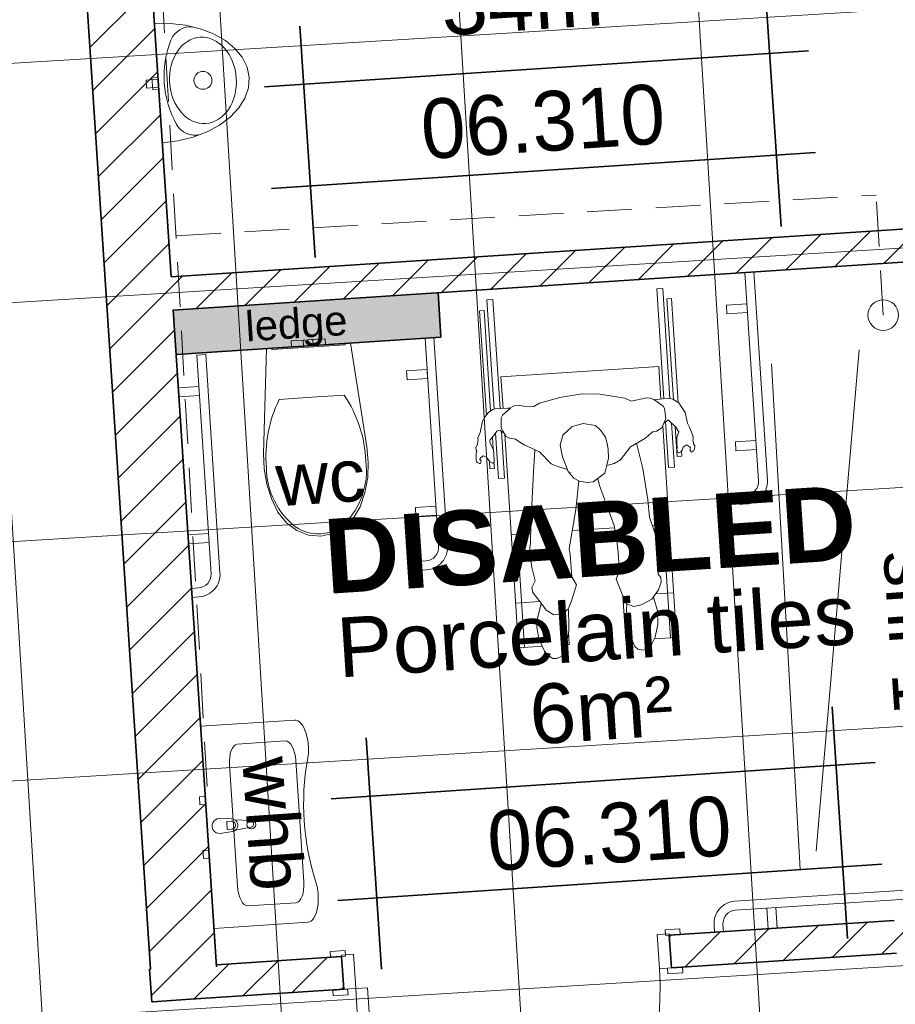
# Model space of a CAD drawing. Header units: millimetres. Extents: x -738537 to 1850049, y -250217 to 604013.
# Tile 103 of 220: x -137446 to -134512, y 83817 to 87117. Entities that reach past the tile are written whole.
import ezdxf

# ---------------------------------------------------------------- set-up
doc = ezdxf.new("R2010")
doc.units = ezdxf.units.MM
doc.header["$MEASUREMENT"] = 0
doc.linetypes.add('Hidden Line copy', pattern=[230, 150, -80])
for name, color, linetype, lineweight in [('0_Pen_No__3', 30, 'Continuous', 15), ('A_FLOORS FINISH_Pen_No__128', 9, 'Continuous', 0), ('A_WALL LOAD_Pen_No__1', 214, 'Continuous', 35), ('A_WALL LOAD_Pen_No__3', 30, 'Continuous', 15), ('A_WALL LOAD_Pen_No__6', 7, 'Continuous', 5), ('A_WALL LOAD_Pen_No__8', 255, 'Continuous', 0), ('B_FURN LOOSE_Pen_No__6', 7, 'Continuous', 5), ('C_DIMS - GA_Pen_No__6', 7, 'Continuous', 5), ('C_TEXT GA_Pen_No__6', 7, 'Continuous', 5), ('SEWER LINE_Pen_No__1', 214, 'Continuous', 35), ('SEWER LINE_Pen_No__6', 7, 'Continuous', 5)]:
    doc.layers.add(name, color=color, linetype=linetype, lineweight=lineweight)
for name, color, linetype, lineweight, true_color in [('0_Pen_No__7', 7, 'Continuous', 5, 0x9f07ff), ('A_WALL LOAD_Pen_No__7', 7, 'Continuous', 5, 0x9f07ff), ('SEWER LINE_Pen_No__10', 7, 'Continuous', 20, 0x996633)]:
    doc.layers.add(name, color=color, linetype=linetype, lineweight=lineweight, true_color=true_color)
doc.layers.add('B_FURN LOOSE', color=7, linetype='Continuous')
doc.layers.add('C_DIMS - GA', color=7, linetype='Continuous')
doc.styles.add('GENERATED_STYLE_1', font='GOTHIC.TTF')
doc.styles.add('GENERATED_STYLE_2', font='arial.ttf')
doc.styles.add('GENERATED_STYLE_6', font='arialbd.ttf')
doc.dimstyles.new('GENERATED_STYLE__1', dxfattribs={"dimtxt": 200, "dimasz": 95, "dimexe": 0.18, "dimexo": 90000, "dimgap": 0.09, "dimtad": 1, "dimdec": 0, "dimzin": 0, "dimdsep": 46, "dimtxsty": 'GENERATED_STYLE_1', "dimblk": 'ARROWHEAD_2', "dimblk1": 'ARROWHEAD_2', "dimblk2": 'ARROWHEAD_2', "dimcen": 0.09, "dimclrd": 7, "dimclre": 7, "dimclrt": 7, "dimadec": 0, "dimazin": 0, "dimtfac": 1, "dimtdec": 4, "dimtmove": 0, "dimatfit": 3, "dimfxl": 1, "dimtolj": 1, "dimtzin": 0, "dimarcsym": 0})
doc.dimstyles.new('GENERATED_STYLE__3', dxfattribs={"dimtxt": 200, "dimasz": 95, "dimexe": 0.18, "dimexo": 90000, "dimgap": 0.09, "dimtad": 1, "dimdec": 0, "dimzin": 0, "dimdsep": 46, "dimtxsty": 'GENERATED_STYLE_1', "dimblk": 'ARROWHEAD_2', "dimblk1": 'ARROWHEAD_2', "dimblk2": 'ARROWHEAD_2', "dimcen": 0.09, "dimclrd": 7, "dimclre": 7, "dimclrt": 7, "dimadec": 0, "dimazin": 0, "dimtfac": 1, "dimtdec": 4, "dimtmove": 2, "dimatfit": 3, "dimfxl": 1, "dimtolj": 1, "dimtzin": 0, "dimarcsym": 0})

# ---------------------------------------------------------------- blocks, each defined once
blk = doc.blocks.new('Urinal 24[77]', base_point=(-137100.3, 86896))
at = {"layer": 'B_FURN LOOSE_Pen_No__6', "color": 7, "linetype": 'Continuous', "lineweight": 5, "flags": 128}
for points in [[(-137113.4, 87095.5), (-137060.4, 87096), (-137008.6, 87090.4), (-136959.5, 87078.8), (-136914.7, 87061.7), (-136875.6, 87039.6), (-136843.3, 87013.1), (-136818.8, 86983.1), (-136802.9, 86950.4), (-136795.9, 86916), (-136798.3, 86881.1), (-136809.8, 86846.6), (-136830.1, 86813.6), (-136858.7, 86783.1), (-136894.6, 86756), (-136936.7, 86733.2), (-136983.8, 86715.3), (-137034.5, 86702.9), (-137087.1, 86696.4), (-137100.3, 86896)], [(-137101.2, 86909.4), (-137099.4, 86882.5), (-137139.3, 86879.9), (-137141.1, 86906.8)], [(-137101.7, 86916.9), (-137098.9, 86875), (-137118.9, 86873.7), (-137121.6, 86915.6)]]:
    blk.add_lwpolyline(points, close=True, dxfattribs=at)
at = {"layer": 'B_FURN LOOSE_Pen_No__6', "color": 7, "linetype": 'Continuous', "lineweight": 5}
blk.add_circle((-136950.6, 86905.8), 30, dxfattribs=at)
for centre, radius, start, end in [((-136992.6, 87015.1), 70, 82.9588, 158.3208), ((-136750.9, 86919), 330.1, 158.3208, 183.7734), ((-136750.9, 86919), 330.1, 183.7734, 209.226), ((-136977.9, 86792), 70, 209.226, 284.5879)]:
    blk.add_arc(centre, radius, start, end, dxfattribs=at)
blk.add_ellipse((-136950.6, 86905.8), major_axis=(-9.5, 144.7), ratio=0.772414, dxfattribs=at)
blk = doc.blocks.new('Wheelchair Man 24[83]', base_point=(-135846.9, 85359.1))
at = {"layer": 'B_FURN LOOSE_Pen_No__6', "color": 7, "linetype": 'Continuous', "lineweight": 5}
for p, q in [((-135311.6, 86214.8), (-135291.6, 86216.1)), ((-135287.5, 85846), (-135311.6, 86214.8)), ((-135267.5, 85847.1), (-135291.6, 86216.1)), ((-135880.3, 86177.6), (-135860.4, 86178.9)), ((-135856.5, 85812), (-135880.3, 86177.6)), ((-135836.5, 85813.6), (-135860.4, 86178.9)), ((-135262.4, 86182.9), (-135277.3, 86181.9)), ((-135255.3, 85844.2), (-135277.3, 86181.9)), ((-135239.6, 85833.8), (-135262.4, 86182.9)), ((-135905, 86140.9), (-135890, 86141.9)), ((-135882.2, 85791.3), (-135905, 86140.9)), ((-135868.1, 85805.5), (-135890, 86141.9)), ((-135833.5, 85920.1), (-135304.6, 85954.7)), ((-135297.4, 85845.1), (-135304.6, 85954.7)), ((-135826.6, 85814.2), (-135833.5, 85920.1)), ((-135636.6, 85851.1), (-135704.5, 85832.2)), ((-135636.6, 85851.1), (-135562.4, 85863.5)), ((-135562.4, 85863.5), (-135502.2, 85861.9)), ((-135502.2, 85861.9), (-135417.9, 85848.6)), ((-135417.9, 85848.6), (-135396.8, 85837.9)), ((-135345.2, 85849.8), (-135396.8, 85837.9)), ((-135345.2, 85849.8), (-135333.1, 85848.4)), ((-135321.2, 85843.9), (-135333.1, 85848.4)), ((-135321.2, 85843.9), (-135307.1, 85833.9)), ((-135291.9, 85845.8), (-135319.6, 85842.7)), ((-135307.1, 85833.9), (-135290.4, 85822)), ((-135267.4, 85847.1), (-135291.9, 85845.8)), ((-135267.4, 85847.1), (-135257.5, 85845.6)), ((-135237.6, 85832.5), (-135257.5, 85845.6)), ((-135886, 85786.7), (-135875.1, 85800.1)), ((-135861.1, 85811), (-135875.1, 85800.1)), ((-135861.1, 85811), (-135853.4, 85812.7)), ((-135853.4, 85812.7), (-135811.6, 85815.1)), ((-135828.3, 85791.6), (-135801.8, 85815.4)), ((-135811.6, 85815.1), (-135801.8, 85815.4)), ((-135801.8, 85815.4), (-135800.1, 85816.9)), ((-135788.9, 85822.7), (-135800.1, 85816.9)), ((-135788.9, 85822.7), (-135777, 85825.4)), ((-135756.7, 85822.1), (-135777, 85825.4)), ((-135722.9, 85820.2), (-135756.7, 85822.1)), ((-135722.9, 85820.2), (-135704.5, 85832.2)), ((-135285.1, 85813.7), (-135290.4, 85822)), ((-135285.1, 85813.7), (-135280.8, 85780)), ((-135227.2, 85816.7), (-135237.6, 85832.5)), ((-135227.2, 85816.7), (-135216.5, 85800.1)), ((-135216.5, 85800.1), (-135208.2, 85764.4)), ((-135903.5, 85733.9), (-135895.6, 85771.6)), ((-135895.6, 85771.6), (-135886, 85786.7)), ((-135833.1, 85748.8), (-135832.7, 85782.7)), ((-135828.3, 85791.6), (-135832.7, 85782.7)), ((-135280.8, 85780), (-135294.8, 85749.3)), ((-135287.8, 85764.7), (-135274.9, 85774.9)), ((-135272.5, 85616), (-135282.4, 85768.9)), ((-135272.7, 85774.2), (-135274.9, 85774.9)), ((-135272.7, 85774.2), (-135247.6, 85751.7)), ((-135903.5, 85733.9), (-135904.6, 85731.5)), ((-135847.1, 85737.8), (-135857.7, 85723.7)), ((-135837, 85741.1), (-135847.1, 85737.8)), ((-135821.9, 85730.2), (-135837, 85741.1)), ((-135815.7, 85719.9), (-135833.1, 85748.8)), ((-135831.5, 85737.1), (-135821.3, 85580.2)), ((-135596.4, 85752.4), (-135626.1, 85725)), ((-135594.3, 85753.2), (-135596.4, 85752.4)), ((-135594.3, 85753.2), (-135558.1, 85763.9)), ((-135558.1, 85763.9), (-135517, 85756.7)), ((-135517, 85756.7), (-135499.2, 85739.7)), ((-135483.6, 85717.4), (-135499.2, 85739.7)), ((-135340.7, 85721.8), (-135325.4, 85735.7)), ((-135323.4, 85735.7), (-135325.4, 85735.7)), ((-135323.4, 85735.7), (-135312.7, 85737.6)), ((-135312.7, 85737.6), (-135294.8, 85749.3)), ((-135245.3, 85046.6), (-135291.6, 85755.2)), ((-135262.1, 85764.7), (-135252.5, 85617.3)), ((-135249.4, 85753.2), (-135242.8, 85653)), ((-135247.6, 85751.7), (-135237.3, 85736.1)), ((-135237.3, 85736), (-135244.2, 85716.5)), ((-135237.3, 85736.1), (-135237.3, 85736)), ((-135208.3, 85764.9), (-135201.4, 85751.5)), ((-135190.8, 85723), (-135201.4, 85751.5)), ((-135912, 85694.5), (-135911, 85703.5)), ((-135910.2, 85706.9), (-135911, 85703.5)), ((-135910.4, 85714.5), (-135904.6, 85731.5)), ((-135910.4, 85714.5), (-135910.2, 85706.9)), ((-135870.3, 85707.2), (-135857.7, 85723.7)), ((-135870.3, 85707.2), (-135870.1, 85696.7)), ((-135862.3, 85717.6), (-135859.7, 85677.4)), ((-135841.3, 85578.9), (-135851.3, 85732.2)), ((-135774.2, 85012.1), (-135820.9, 85727.6)), ((-135805.3, 85714.2), (-135815.7, 85719.9)), ((-135785.2, 85711), (-135805.3, 85714.2)), ((-135785.2, 85711), (-135766.8, 85699)), ((-135626.1, 85725), (-135635.4, 85690.9)), ((-135483.6, 85717.4), (-135477.1, 85696.9)), ((-135399.9, 85685.9), (-135351.6, 85713.1)), ((-135351.6, 85713.1), (-135340.7, 85721.8)), ((-135244.6, 85703.5), (-135244.8, 85706)), ((-135244.2, 85716.5), (-135244.7, 85699.3)), ((-135190.8, 85723), (-135189.1, 85713.4)), ((-135190.5, 85706.4), (-135190.4, 85706.5)), ((-135190.5, 85706.4), (-135188, 85699.8)), ((-135189.1, 85713.4), (-135190.4, 85706.5)), ((-135917.6, 85682.4), (-135912, 85694.5)), ((-135917.6, 85682.4), (-135916.1, 85673.8)), ((-135914.6, 85670.4), (-135916.4, 85663)), ((-135914.6, 85670.4), (-135916.1, 85673.8)), ((-135870.1, 85696.7), (-135858.8, 85675.7)), ((-135858.8, 85675.7), (-135856.9, 85662.6)), ((-135766.8, 85699), (-135755.3, 85691.6)), ((-135755.3, 85691.6), (-135704.3, 85668.6)), ((-135719.8, 85675.6), (-135724.2, 85601.1)), ((-135665.4, 85628.7), (-135704.3, 85668.6)), ((-135635.4, 85690.9), (-135627.5, 85652.2)), ((-135474.5, 85678), (-135477.1, 85696.9)), ((-135474.5, 85678), (-135473.1, 85647.5)), ((-135433.2, 85642.1), (-135399.9, 85685.9)), ((-135358.2, 85613.2), (-135379.3, 85697.6)), ((-135244.7, 85699.3), (-135243.5, 85682.5)), ((-135243.2, 85680.4), (-135244.5, 85678.6)), ((-135244.5, 85678.6), (-135242.5, 85667)), ((-135243.2, 85680.4), (-135243.5, 85682.5)), ((-135231.1, 85669), (-135237.3, 85665.7)), ((-135231.1, 85669), (-135226.7, 85674.5)), ((-135227.8, 85654), (-135229, 85671.6)), ((-135226.7, 85674.5), (-135223.2, 85684.7)), ((-135212.8, 85690.6), (-135223.2, 85684.7)), ((-135209.4, 85690.8), (-135212.8, 85690.6)), ((-135209.4, 85690.7), (-135209.4, 85690.8)), ((-135209.4, 85690.7), (-135203.3, 85686.4)), ((-135203.3, 85686.4), (-135198.5, 85682.9)), ((-135199.3, 85680.3), (-135200.1, 85673.3)), ((-135200.1, 85673.3), (-135196.3, 85668.1)), ((-135198.2, 85681.5), (-135199.3, 85680.3)), ((-135198.6, 85682.1), (-135198.5, 85682.9)), ((-135198.6, 85682.1), (-135198.2, 85681.5)), ((-135196.3, 85668.1), (-135194.3, 85668.5)), ((-135186.8, 85673.1), (-135194.3, 85668.5)), ((-135188, 85699.8), (-135187.9, 85695.2)), ((-135187.9, 85695.2), (-135184.5, 85689.6)), ((-135186.8, 85673.1), (-135184.6, 85677)), ((-135184.6, 85677), (-135184.5, 85686)), ((-135184.5, 85689.6), (-135184.5, 85686)), ((-135916.8, 85642.6), (-135916.4, 85663)), ((-135916.8, 85642.6), (-135915.2, 85635.7)), ((-135915.2, 85635.7), (-135912.9, 85632.7)), ((-135903.9, 85644.1), (-135904.2, 85643.2)), ((-135904.2, 85643.2), (-135899.7, 85638.5)), ((-135900.6, 85649.9), (-135903.9, 85644.1)), ((-135902.5, 85629), (-135899.7, 85638.5)), ((-135900.6, 85649.9), (-135895.7, 85652.9)), ((-135894.6, 85654.8), (-135895.7, 85652.9)), ((-135894.6, 85654.8), (-135892.3, 85655.2)), ((-135881.8, 85650.2), (-135892.3, 85655.2)), ((-135871.2, 85635.6), (-135881.8, 85650.2)), ((-135870.5, 85612.1), (-135872.1, 85636.8)), ((-135871.2, 85635.6), (-135865.5, 85632.6)), ((-135856.6, 85639.9), (-135856.9, 85662.6)), ((-135856.5, 85634.5), (-135856.6, 85639.9)), ((-135607.8, 85602.7), (-135627.5, 85652.2)), ((-135479.5, 85620), (-135473.1, 85647.5)), ((-135433.2, 85642.1), (-135454.4, 85629.9)), ((-135242.8, 85653), (-135227.8, 85654)), ((-135237.3, 85665.7), (-135242.5, 85667)), ((-135904.9, 85629.1), (-135912.9, 85632.7)), ((-135904.9, 85629.1), (-135902.5, 85629)), ((-135870.5, 85612.1), (-135855.5, 85613)), ((-135860.9, 85631.1), (-135865.5, 85632.6)), ((-135857.2, 85632.7), (-135860.9, 85631.1)), ((-135857.2, 85632.7), (-135856.5, 85634.5)), ((-135855.5, 85613), (-135856.9, 85633.6)), ((-135643.1, 85619), (-135665.4, 85628.7)), ((-135610.4, 85609.3), (-135643.1, 85619)), ((-135607.8, 85602.7), (-135589.3, 85580.5)), ((-135485.8, 85596.8), (-135479.5, 85620)), ((-135454.4, 85629.9), (-135478.7, 85623.1)), ((-135341.1, 85507.5), (-135358.2, 85613.2)), ((-135252.5, 85617.3), (-135272.5, 85616)), ((-135821.3, 85580.2), (-135841.3, 85578.9)), ((-135726.3, 85557.2), (-135724.2, 85601.1)), ((-135599.3, 85598.6), (-135599.7, 85599.4)), ((-135589.3, 85580.5), (-135570.3, 85570)), ((-135583, 85475.9), (-135572.6, 85571.2)), ((-135545.3, 85565.6), (-135570.3, 85570)), ((-135485.8, 85596.8), (-135524.3, 85568)), ((-135503.5, 85555.5), (-135509.3, 85579.2)), ((-135733.7, 85425.6), (-135726.3, 85557.2)), ((-135545.3, 85565.6), (-135524.3, 85568)), ((-135538.2, 85566.4), (-135538.6, 85565.7)), ((-135454.3, 85421.4), (-135503.5, 85555.5)), ((-135341.1, 85507.5), (-135335.4, 85450.2)), ((-135604.8, 85343.7), (-135583, 85475.9)), ((-135316.5, 85394.3), (-135335.4, 85450.2)), ((-135733.7, 85425.6), (-135734.6, 85362.1)), ((-135452.9, 85413.8), (-135594.8, 85404.6)), ((-135454.3, 85421.4), (-135446.7, 85378.4)), ((-135270.1, 85425.8), (-135325.9, 85422.1)), ((-135265.3, 85045.3), (-135290, 85424.5)), ((-135798.9, 85391.3), (-135734.2, 85395.5)), ((-135754.2, 85013.4), (-135779, 85392.6)), ((-135446.7, 85378.4), (-135442, 85343.2)), ((-135311.2, 85373.9), (-135316.5, 85394.3)), ((-135308, 85355.2), (-135311.2, 85373.9)), ((-135734.6, 85362.1), (-135737.9, 85339.2)), ((-135736.8, 85329.9), (-135737.9, 85339.2)), ((-135604.8, 85343.7), (-135602.1, 85326.1)), ((-135442, 85343.2), (-135436.4, 85272.1)), ((-135308, 85355.2), (-135303.1, 85318.7)), ((-135730.5, 85280.8), (-135736.8, 85329.9)), ((-135595.5, 85249.6), (-135602.1, 85326.1)), ((-135309.2, 85288.6), (-135303.1, 85318.7)), ((-135718.8, 85236.6), (-135730.5, 85280.8)), ((-135447.5, 85242.3), (-135436.4, 85272.1)), ((-135309.2, 85288.6), (-135307, 85258.1)), ((-135580.4, 85223.1), (-135595.5, 85249.6)), ((-135447.5, 85242.3), (-135427.2, 85192)), ((-135298.4, 85247), (-135307, 85258.1)), ((-135298.4, 85247), (-135296.6, 85232)), ((-135729.8, 85213.4), (-135718.8, 85236.6)), ((-135729.8, 85213.4), (-135726.7, 85197)), ((-135580.4, 85223.1), (-135597, 85169.1)), ((-135327.7, 85175), (-135305.8, 85206.5)), ((-135296.6, 85232), (-135305.8, 85206.5)), ((-135726.7, 85197), (-135702.3, 85165.5)), ((-135427.2, 85192), (-135412.9, 85159.7)), ((-135414.9, 85035.5), (-135424.7, 85185.2)), ((-135424.7, 85185.2), (-135424.2, 85185.2)), ((-135327.7, 85175), (-135363.4, 85156.3)), ((-135322.7, 85182.1), (-135321.7, 85176.9)), ((-135309.5, 85136.6), (-135321.7, 85176.9)), ((-135315.7, 85192.3), (-135255.1, 85196.3)), ((-135784, 85161.7), (-135704.1, 85167)), ((-135699, 85159.8), (-135711.8, 85106.1)), ((-135702.3, 85165.5), (-135681.8, 85137.4)), ((-135699, 85159.8), (-135698.9, 85160.9)), ((-135699, 85159.8), (-135699, 85159.7)), ((-135608.5, 85141.7), (-135631.9, 85123.7)), ((-135608.5, 85141.7), (-135597, 85169.1)), ((-135608.4, 85141.9), (-135607.6, 85134.7)), ((-135412.3, 85159.5), (-135413, 85138.6)), ((-135412.9, 85159.7), (-135387.8, 85150.5)), ((-135387.8, 85150.5), (-135363.4, 85156.3)), ((-135681.8, 85137.4), (-135655.8, 85122.4)), ((-135631.9, 85123.7), (-135655.8, 85122.4)), ((-135607.6, 85134.7), (-135605.5, 85092.4)), ((-135413, 85138.6), (-135409, 85092.2)), ((-135309.5, 85136.6), (-135307.8, 85090.1)), ((-135713.6, 85082.6), (-135711.8, 85106.1)), ((-135709.3, 85054.6), (-135713.6, 85082.6)), ((-135606.6, 85066.5), (-135605.5, 85092.4)), ((-135400.5, 85052.5), (-135409, 85092.2)), ((-135315.7, 85052.6), (-135307.8, 85090.1)), ((-135709.3, 85054.6), (-135706, 85042)), ((-135697.9, 85022.6), (-135706, 85042)), ((-135606.6, 85066.5), (-135618.8, 85007.1)), ((-135604.5, 85023.1), (-135607.2, 85063.8)), ((-135388.1, 85024), (-135400.5, 85052.5)), ((-135317.1, 85047.4), (-135327.4, 85027.1)), ((-135320, 85041.7), (-135245.3, 85046.6)), ((-135317.1, 85047.4), (-135315.7, 85052.6)), ((-135316.8, 85048.6), (-135316.8, 85048.4)), ((-135774.2, 85012.1), (-135695.7, 85017.2)), ((-135687.9, 85001), (-135697.9, 85022.6)), ((-135604.5, 85023.1), (-135615.7, 85022.4)), ((-135393.7, 85036.9), (-135414.9, 85035.5)), ((-135384.7, 85016.2), (-135388.1, 85024)), ((-135375, 85007.5), (-135384.7, 85016.2)), ((-135344.2, 85008.8), (-135355.8, 85004.4)), ((-135327.4, 85027.1), (-135344.2, 85008.8)), ((-135675.1, 84985.8), (-135687.9, 85001)), ((-135675.1, 84985.8), (-135659.3, 84976.2)), ((-135659.3, 84976.2), (-135646.7, 84975.5)), ((-135629.4, 84983.6), (-135646.7, 84975.5)), ((-135622.5, 84994.4), (-135629.4, 84983.6)), ((-135618.8, 85007.1), (-135622.5, 84994.4)), ((-135355.8, 85004.4), (-135375, 85007.5))]:
    blk.add_line(p, q, dxfattribs=at)
blk = doc.blocks.new('WC 24[84]', base_point=(-136478.5, 86024.1))
at = {"layer": 'B_FURN LOOSE_Pen_No__6', "color": 7, "linetype": 'Continuous', "lineweight": 5}
for p, q in [((-136536.7, 86040.4), (-136520, 86041.5)), ((-136535.4, 86020.4), (-136536.7, 86040.4)), ((-136520, 86041.5), (-136495.8, 86043.1)), ((-136495.8, 86043.1), (-136491.1, 86043.4)), ((-136494.5, 86023.1), (-136495.8, 86043.1)), ((-136491.1, 86043.4), (-136479.8, 86044.1)), ((-136479.8, 86044.1), (-136468.5, 86044.8)), ((-136468.5, 86044.8), (-136463.9, 86045.1)), ((-136463.9, 86045.1), (-136439.6, 86046.7)), ((-136462.5, 86025.2), (-136463.9, 86045.1)), ((-136439.6, 86046.7), (-136422.9, 86047.8)), ((-136421.6, 86027.9), (-136422.9, 86047.8)), ((-136535.4, 86020.4), (-136518.7, 86021.5)), ((-136518.7, 86021.5), (-136494.5, 86023.1)), ((-136494.5, 86023.1), (-136489.8, 86023.4)), ((-136489.8, 86023.4), (-136478.5, 86024.1)), ((-136478.5, 86024.1), (-136467.2, 86024.9)), ((-136467.2, 86024.9), (-136462.5, 86025.2)), ((-136462.5, 86025.2), (-136438.3, 86026.8)), ((-136438.3, 86026.8), (-136421.6, 86027.9)), ((-136467.2, 85851.5), (-136576, 85844.4)), ((-136358.5, 85858.6), (-136467.2, 85851.5))]:
    blk.add_line(p, q, dxfattribs=at)
at = {"layer": 'B_FURN LOOSE_Pen_No__6', "color": 7, "linetype": 'Continuous', "lineweight": 5, "flags": 128}
for points in [[(-136618, 85560.6), (-136602.4, 85511.8), (-136580.4, 85466.2), (-136552.4, 85430.8), (-136517.6, 85404.5), (-136478.2, 85389), (-136436.8, 85385.5), (-136396.3, 85394.4), (-136359.2, 85414.8), (-136328.1, 85445.4), (-136305, 85484.2), (-136289.1, 85532.3), (-136279.9, 85582.7), (-136277.8, 85634.3), (-136282.7, 85685.8), (-136337.8, 86033.3), (-136619.2, 86015), (-136628.7, 85663.2), (-136626.9, 85611.5)], [(-136355.8, 86032.1), (-136601.3, 86016.1), (-136600.9, 86011.1), (-136355.4, 86027.2)]]:
    blk.add_lwpolyline(points, close=True, dxfattribs=at)
at = {"layer": 'B_FURN LOOSE_Pen_No__6', "color": 7, "linetype": 'Continuous', "lineweight": 5}
for centre, major_axis, start_param, end_param in [((-136195.7, 85653.8), (-27.7, 424.6), 1.041392, 1.594412), ((-136710.8, 85620.2), (-27.7, 424.6), 4.688771, 5.241791), ((-136540.9, 85606.9), (-16.7, 256.5), 3.867528, 4.768116), ((-136362.4, 85618.5), (-16.7, 256.5), 1.515065, 2.415654), ((-136445.6, 85532.5), (-9, 138.3), 2.509088, 3.135732), ((-136447.2, 85532.4), (-9, 138.3), 3.147454, 3.774097)]:
    blk.add_ellipse(centre, major_axis=major_axis, ratio=0.999377, start_param=start_param, end_param=end_param, dxfattribs=at)
blk = doc.blocks.new('Basin 24[85]', base_point=(-136928.2, 84410.1))
at = {"layer": 'B_FURN LOOSE_Pen_No__6', "color": 7, "linetype": 'Continuous', "lineweight": 5}
for p, q in [((-136950.5, 84749.1), (-136636.3, 84769.8)), ((-136905.8, 84071.1), (-136950.5, 84749.1)), ((-136666.7, 84699.7), (-136828.2, 84689.1)), ((-136827.4, 84212.5), (-136854.3, 84619.2)), ((-136604.9, 84227.1), (-136631.7, 84633.9)), ((-136863.5, 84429.8), (-136848.6, 84430.8)), ((-136861.7, 84402.7), (-136863.5, 84429.8)), ((-136846.8, 84403.7), (-136861.7, 84402.7)), ((-136792.4, 84146.7), (-136630.9, 84157.3)), ((-136591.5, 84091.8), (-136905.8, 84071.1))]:
    blk.add_line(p, q, dxfattribs=at)
at = {"layer": 'B_FURN LOOSE_Pen_No__6', "color": 7, "linetype": 'Continuous', "lineweight": 5, "flags": 128}
for points in [[(-136933.3, 84486.4), (-136935, 84513.4), (-136955, 84512.1), (-136953.2, 84485.1)], [(-136921.4, 84306.8), (-136923.2, 84333.8), (-136943.1, 84332.4), (-136941.4, 84305.5)]]:
    blk.add_lwpolyline(points, close=True, dxfattribs=at)
blk.add_lwpolyline([(-136885.8, 84389.7), (-136844.2, 84396.4, 0.12102), (-136834.9, 84400.3), (-136782.5, 84410.4, 0.882566), (-136784, 84432.6), (-136837.2, 84435.7, 0.12102), (-136846.9, 84438.4), (-136889.1, 84439.6, 1)], format="xyb", close=True, dxfattribs=at)
at = {"layer": 'B_FURN LOOSE_Pen_No__6', "color": 7, "linetype": 'Continuous', "lineweight": 5}
blk.add_circle((-136780.6, 84419.8), 15, dxfattribs=at)
for centre, radius, start, end in [((-136847.7, 84417.3), 13.6, 273.7734, 93.7734), ((-136847.4, 84417.3), 21.1, 306.5444, 61.0023)]:
    blk.add_arc(centre, radius, start, end, dxfattribs=at)
for centre, major_axis, start_param, end_param in [((-136630.3, 84679.9), (-5.9, 89.9), 4.135517, 6.283185), ((-136822.9, 84619.8), (-4.6, 69.3), 0.021486, 1.549311), ((-136662.8, 84630.4), (-4.6, 69.3), 4.733875, 6.2617), ((-136421.7, 84443.5), (-26.7, 404.1), 1.046808, 2.098245), ((-136636.2, 84226.6), (-4.6, 69.3), 3.163078, 4.690903), ((-136597.5, 84181.8), (-5.9, 89.9), 3.141593, 5.289261), ((-136796.3, 84216), (-4.6, 69.3), 1.592282, 3.120107)]:
    blk.add_ellipse(centre, major_axis=major_axis, ratio=0.450554, start_param=start_param, end_param=end_param, dxfattribs=at)
blk = doc.blocks.new('Safety Railing 24[86]', base_point=(-136984.6, 85255.7))
at = {"layer": 'B_FURN LOOSE_Pen_No__6', "color": 7, "linetype": 'Continuous', "lineweight": 5, "flags": 128}
blk.add_lwpolyline([(-136885.9, 85262.2), (-136933.5, 85994.4), (-136963.5, 85992.5), (-136915.8, 85260.2, -0.414214), (-136957.8, 85212.4), (-136981.7, 85210.8), (-136979.8, 85180.9), (-136955.8, 85182.4, 0.414214), (-136885.9, 85262.2)], format="xyb", close=True, dxfattribs=at)
for points in [[(-137023.5, 85853.3), (-136954.7, 85857.8), (-136956.6, 85887.7), (-137025.5, 85883.2)], [(-136991.5, 85360.5), (-136922.6, 85365), (-136924.6, 85394.9), (-136993.4, 85390.4)]]:
    blk.add_lwpolyline(points, close=True, dxfattribs=at)
blk = doc.blocks.new('Safety Railing 24[87]', base_point=(-136111.3, 85346.8))
at = {"layer": 'B_FURN LOOSE_Pen_No__6', "color": 7, "linetype": 'Continuous', "lineweight": 5, "flags": 128}
blk.add_lwpolyline([(-136012.5, 85353.2), (-136058, 86051.6), (-136087.9, 86049.6), (-136042.4, 85351.3, -0.414214), (-136084.4, 85303.5), (-136108.4, 85301.9), (-136106.4, 85272), (-136082.5, 85273.5, 0.414214), (-136012.5, 85353.2)], format="xyb", close=True, dxfattribs=at)
for points in [[(-136148, 85910.4), (-136079.1, 85914.9), (-136081.1, 85944.9), (-136149.9, 85940.4)], [(-136118.1, 85451.6), (-136049.2, 85456.1), (-136051.2, 85486), (-136120, 85481.5)]]:
    blk.add_lwpolyline(points, close=True, dxfattribs=at)
blk = doc.blocks.new('Safety Railing 24[90]', base_point=(-135039.5, 85567.1))
at = {"layer": 'B_FURN LOOSE_Pen_No__6', "color": 7, "linetype": 'Continuous', "lineweight": 5, "flags": 128}
blk.add_lwpolyline([(-134940.7, 85573.5), (-134986.2, 86271.9), (-135016.1, 86269.9), (-134970.6, 85571.6, -0.414214), (-135012.6, 85523.8), (-135036.6, 85522.2), (-135034.6, 85492.3), (-135010.7, 85493.8, 0.414214), (-134940.7, 85573.5)], format="xyb", close=True, dxfattribs=at)
for points in [[(-135076.2, 86130.7), (-135007.3, 86135.2), (-135009.3, 86165.2), (-135078.1, 86160.7)], [(-135046.3, 85671.9), (-134977.4, 85676.4), (-134979.4, 85706.3), (-135048.2, 85701.8)]]:
    blk.add_lwpolyline(points, close=True, dxfattribs=at)
blk = doc.blocks.new('Safety Railing 24[91]', base_point=(-135043.2, 84063.5))
at = {"layer": 'B_FURN LOOSE_Pen_No__6', "color": 7, "linetype": 'Continuous', "lineweight": 5, "flags": 128}
blk.add_lwpolyline([(-135049.6, 84162.3), (-134167.8, 84219.8), (-134165.8, 84189.9), (-135047.7, 84132.3, 0.414214), (-135089.6, 84084.5), (-135088.1, 84060.6), (-135118, 84058.6), (-135119.6, 84082.5, -0.414214), (-135049.6, 84162.3)], format="xyb", close=True, dxfattribs=at)
for points in [[(-134296.1, 84112.3), (-134300.6, 84181.1), (-134270.6, 84183.1), (-134266.1, 84114.2)], [(-134938.4, 84070.3), (-134942.9, 84139.2), (-134912.9, 84141.1), (-134908.4, 84072.3)]]:
    blk.add_lwpolyline(points, close=True, dxfattribs=at)
blk = doc.blocks.new('*D418')
at = {"layer": 'C_DIMS - GA_Pen_No__6', "color": 7, "linetype": 'Continuous', "lineweight": 5, "transparency": 16777216}
for p, q in [((-137539.9, 91382.1), (-137476.4, 91511.7)), ((-137501.8, 91353.4), (-137514.6, 91540.5)), ((-142260, 91123.4), (-137508.2, 91446.9)), ((-137508.2, 91446.9), (-137447.2, 91451.1)), ((-142228.2, 91188.2), (-142291.7, 91058.6))]:
    blk.add_line(p, q, dxfattribs=at)
at = {"layer": 'C_DIMS - GA_Pen_No__6', "color": 7, "lineweight": 5, "transparency": 16777216, "insert": (-140238, 91301.2), "char_height": 200, "attachment_point": 7, "rotation": 3.8949, "style": 'GENERATED_STYLE_1'}
blk.add_mtext('\\A1;{\\pql;\\fCentury Gothic|b0|i0|c0|p34;4\xa0763}', dxfattribs=at)
blk = doc.blocks.new('ARROWHEAD_2')
at = {"color": 0, "linetype": 'Continuous', "lineweight": 0}
for p, q in [((-0.378, -0.655), (0.378, 0.655)), ((0, 0), (-1, 0))]:
    blk.add_line(p, q, dxfattribs=at)
blk = doc.blocks.new('*D466')
at = {"layer": 'C_DIMS - GA_Pen_No__6', "color": 7, "linetype": 'Continuous', "lineweight": 5, "transparency": 16777216}
for p, q in [((-137807.1, 82088.8), (-137819.4, 82275.9)), ((-137891.1, 82239.9), (-137954.9, 82110.4)), ((-137781.3, 82247.1), (-137845.1, 82117.6)), ((-137813.2, 82182.4), (-136895.5, 82242.9)), ((-137923, 82175.1), (-137813.2, 82182.4))]:
    blk.add_line(p, q, dxfattribs=at)
blk = doc.blocks.new('*D467')
at = {"layer": 'C_DIMS - GA_Pen_No__6', "color": 7, "linetype": 'Continuous', "lineweight": 5, "transparency": 16777216}
for p, q in [((-136889.4, 82149.3), (-136901.7, 82336.4)), ((-136863.6, 82307.6), (-136927.4, 82178.2)), ((-137781.3, 82247.1), (-137845.1, 82117.6)), ((-137813.2, 82182.4), (-136895.5, 82242.9)), ((-136895.5, 82242.9), (-136785.8, 82250.1))]:
    blk.add_line(p, q, dxfattribs=at)
at = {"layer": 'C_DIMS - GA_Pen_No__6', "color": 7, "lineweight": 5, "transparency": 16777216, "char_height": 200, "attachment_point": 7, "rotation": 3.7734, "style": 'GENERATED_STYLE_1'}
for s, insert in [('\\A1;{\\pql;\\fCentury Gothic|b0|i0|c0|p34;920}', (-137590.9, 82237.1)), ('\\A1;{\\pql;\\fCentury Gothic|b0|i0|c0|p34;110}', (-137046.4, 81891.3))]:
    blk.add_mtext(s, dxfattribs=dict(at, insert=insert))
blk = doc.blocks.new('*D468')
at = {"layer": 'C_DIMS - GA_Pen_No__6', "color": 7, "linetype": 'Continuous', "lineweight": 5, "transparency": 16777216}
for p, q in [((-136785.8, 82250.1), (-133842.6, 82444.2)), ((-136889.4, 82149.3), (-136901.7, 82336.4)), ((-136779.6, 82156.6), (-136791.9, 82343.7)), ((-136863.6, 82307.6), (-136927.4, 82178.2)), ((-136753.9, 82314.9), (-136817.7, 82185.4)), ((-136895.5, 82242.9), (-136785.8, 82250.1))]:
    blk.add_line(p, q, dxfattribs=at)
blk = doc.blocks.new('*D469')
at = {"layer": 'C_DIMS - GA_Pen_No__6', "color": 7, "linetype": 'Continuous', "lineweight": 5, "transparency": 16777216}
for p, q in [((-133836.4, 82350.7), (-133848.8, 82537.8)), ((-133810.7, 82509), (-133874.5, 82379.5)), ((-136785.8, 82250.1), (-133842.6, 82444.2)), ((-133842.6, 82444.2), (-133732.9, 82451.5)), ((-136779.6, 82156.6), (-136791.9, 82343.7)), ((-136753.9, 82314.9), (-136817.7, 82185.4))]:
    blk.add_line(p, q, dxfattribs=at)
at = {"layer": 'C_DIMS - GA_Pen_No__6', "color": 7, "lineweight": 5, "transparency": 16777216, "char_height": 200, "attachment_point": 7, "rotation": 3.7734, "style": 'GENERATED_STYLE_1'}
for s, insert in [('\\A1;{\\pql;\\fCentury Gothic|b0|i0|c0|p34;2\xa0950}', (-135668.1, 82363.9)), ('\\A1;{\\pql;\\fCentury Gothic|b0|i0|c0|p34;110}', (-134005.3, 82055.5))]:
    blk.add_mtext(s, dxfattribs=dict(at, insert=insert))
blk = doc.blocks.new('*D475')
at = {"layer": 'C_DIMS - GA_Pen_No__6', "color": 7, "linetype": 'Continuous', "lineweight": 5, "transparency": 16777216}
for p, q in [((-133700, 84187.3), (-133570.5, 84123.5)), ((-133541.7, 84161.5), (-133728.8, 84149.3)), ((-133628.1, 84045.6), (-133635.3, 84155.4)), ((-133534.5, 84051.8), (-133721.7, 84039.5)), ((-133692.8, 84077.6), (-133563.4, 84013.7)), ((-133624.1, 83984.6), (-133628.1, 84045.6))]:
    blk.add_line(p, q, dxfattribs=at)
blk = doc.blocks.new('*D476')
at = {"layer": 'C_DIMS - GA_Pen_No__6', "color": 7, "linetype": 'Continuous', "lineweight": 5, "transparency": 16777216}
for p, q in [((-133778.6, 86350.7), (-133785.8, 86460.5)), ((-133843.3, 86382.7), (-133713.9, 86318.8)), ((-133685.1, 86356.8), (-133872.2, 86344.6)), ((-133635.3, 84155.4), (-133778.6, 86350.7)), ((-133700, 84187.3), (-133570.5, 84123.5)), ((-133541.7, 84161.5), (-133728.8, 84149.3)), ((-133628.1, 84045.6), (-133635.3, 84155.4))]:
    blk.add_line(p, q, dxfattribs=at)
at = {"layer": 'C_DIMS - GA_Pen_No__6', "color": 7, "lineweight": 5, "transparency": 16777216, "char_height": 200, "attachment_point": 7, "rotation": 273.7356, "style": 'GENERATED_STYLE_1'}
for s, insert in [('\\A1;{\\pql;\\fCentury Gothic|b0|i0|c0|p34;2\xa0200}', (-133690, 85606.9)), ('\\A1;{\\pql;\\fCentury Gothic|b0|i0|c0|p34;110}', (-133447.2, 84350.2))]:
    blk.add_mtext(s, dxfattribs=dict(at, insert=insert))
blk = doc.blocks.new('*D477')
at = {"layer": 'C_DIMS - GA_Pen_No__6', "color": 7, "linetype": 'Continuous', "lineweight": 5, "transparency": 16777216}
for p, q in [((-133785.8, 86460.5), (-133789.8, 86521.5)), ((-133692.2, 86466.6), (-133879.3, 86454.4)), ((-133721.1, 86428.6), (-133850.5, 86492.4)), ((-133778.6, 86350.7), (-133785.8, 86460.5)), ((-133843.3, 86382.7), (-133713.9, 86318.8)), ((-133685.1, 86356.8), (-133872.2, 86344.6))]:
    blk.add_line(p, q, dxfattribs=at)
at = {"layer": 'C_DIMS - GA_Pen_No__6', "color": 7, "lineweight": 5, "transparency": 16777216, "insert": (-133620.1, 86670.7), "char_height": 200, "attachment_point": 7, "rotation": 273.7356, "style": 'GENERATED_STYLE_1'}
blk.add_mtext('\\A1;{\\pql;\\fCentury Gothic|b0|i0|c0|p34;110}', dxfattribs=at)
blk = doc.blocks.new('*D480')
at = {"layer": 'C_DIMS - GA_Pen_No__6', "color": 7, "linetype": 'Continuous', "lineweight": 5, "transparency": 16777216}
for p, q in [((-133299.9, 87394.1), (-133303.9, 87455.1)), ((-133235.2, 87362.2), (-133364.6, 87426.1)), ((-133206.3, 87400.3), (-133393.4, 87388)), ((-133241.2, 86496.1), (-133299.9, 87394.1)), ((-133306, 86528), (-133176.5, 86464.1)), ((-133147.7, 86502.2), (-133334.8, 86489.9)), ((-133237.3, 86435.1), (-133241.2, 86496.1))]:
    blk.add_line(p, q, dxfattribs=at)
at = {"layer": 'C_DIMS - GA_Pen_No__6', "color": 7, "lineweight": 5, "transparency": 16777216, "insert": (-133245.9, 87181.6), "char_height": 200, "attachment_point": 7, "rotation": 273.7356, "style": 'GENERATED_STYLE_1'}
blk.add_mtext('\\A1;{\\pql;\\fCentury Gothic|b0|i0|c0|p34;900}', dxfattribs=at)

msp = doc.modelspace()

# ---------------------------------------------------------------- hatches: boundary and pattern name
at = {"layer": '0_Pen_No__7', "linetype": 'Continuous', "lineweight": 5, "true_color": 0x000000}
h = msp.add_hatch(dxfattribs=at)
h.set_pattern_fill('ANSI31', color=18, scale=870, style=0)
h.paths.add_polyline_path([(-137108.2, 88824.6), (-137328.7, 88810.1), (-137007.1, 83935.3), (-136897.4, 83942.4), (-136786.7, 83949.7), (-136938.7, 86254.7)])
h = msp.add_hatch(dxfattribs=at)
h.set_pattern_fill('ANSI31', color=18, scale=870, style=0)
h.paths.add_polyline_path([(-137042.2, 86137.7), (-134097.5, 86329.9), (-133994.9, 86446.8), (-137049.4, 86247.4)])
h = msp.add_hatch(dxfattribs=at)
h.set_pattern_fill('ANSI31', color=18, scale=870, style=0)
h.paths.add_polyline_path([(-135269.5, 84048.7), (-135262.4, 83938.9), (-133837.2, 84032), (-133954.1, 84134.6)])
h = msp.add_hatch(dxfattribs=at)
h.set_pattern_fill('ANSI31', color=18, scale=870, style=0)
h.paths.add_polyline_path([(-137010.6, 83935), (-137003.4, 83825.3), (-136360, 83867.3), (-136367.2, 83977)])
at = {"layer": 'A_FLOORS FINISH_Pen_No__128', "linetype": 'Continuous', "lineweight": 0}
h = msp.add_hatch(dxfattribs=at)
h.set_pattern_fill('PATTERN__TILES_ANGLED', color=9, style=0, pattern_type=2)
h.set_pattern_definition([(93.5, (0, 0), (798.508, 48.839), []), (183.5, (0, 0), (-48.839, 798.508), [])])
h.paths.add_polyline_path([(-140002.9, 86020.3), (-142248.5, 85873.4), (-142248.4, 85872.5), (-143511.5, 85789.8), (-143266.4, 82184.5), (-142002.8, 82267.2), (-141905.8, 80776.2), (-141557.1, 80799.1), (-141547.2, 80651.5), (-131609.1, 81315.5), (-131736.9, 83164.9), (-130126.1, 83276.1), (-130293.6, 85526.6), (-129320.6, 85594.7), (-129432.8, 87311.3), (-132576.5, 87105.8), (-132707.7, 89111.3), (-140172.8, 88624.2)])
at = {"layer": 'A_WALL LOAD_Pen_No__7', "linetype": 'Continuous', "lineweight": 5, "true_color": 0x9f07ff}
h = msp.add_hatch(dxfattribs=at)
h.set_pattern_fill('HATCH__BRICK', color=190, style=0, pattern_type=2)
h.set_pattern_definition([(45, (0, 0), (-63.63961, 63.63961), [])])
h.paths.add_polyline_path([(-136999.9, 83825.5), (-136999.9, 83825.4), (-136890.1, 83832.7)])
at = {"layer": 'A_WALL LOAD_Pen_No__8', "linetype": 'Continuous', "lineweight": 0, "true_color": 0x939598}
msp.add_hatch(color=252, dxfattribs=at).paths.add_polyline_path([(-136921.6, 85995.3), (-136034.5, 86053.1), (-136044.3, 86202.8), (-136931.2, 86143.2)])

# ---------------------------------------------------------------- linework, layer by layer
at = {"layer": '0_Pen_No__3', "color": 30, "linetype": 'Continuous', "lineweight": 15}
for p, q in [((-134777.1, 84330.6), (-134633.2, 86010.4)), ((-134831.2, 84269.9), (-134927.3, 85963.2))]:
    msp.add_line(p, q, dxfattribs=at)
msp.add_circle((-134552.9, 86126.9), 51.2, dxfattribs=at)
at = {"layer": 'A_WALL LOAD_Pen_No__1', "color": 214, "linetype": 'Continuous', "lineweight": 35}
for p, q in [((-135269.5, 84048.7), (-135232.6, 84051.1)), ((-135269.5, 84048.7), (-135232.6, 84051.1)), ((-135269.5, 84048.7), (-135232.6, 84051.1)), ((-135262.4, 83938.9), (-135269.5, 84048.7)), ((-135262.4, 83938.9), (-135269.5, 84048.7)), ((-135262.4, 83938.9), (-135269.5, 84048.7)), ((-136367.2, 83977), (-136404.1, 83974.6)), ((-136367.2, 83977), (-136404.1, 83974.6)), ((-136367.2, 83977), (-136404.1, 83974.6)), ((-136360, 83867.3), (-136367.2, 83977)), ((-136360, 83867.3), (-136367.2, 83977)), ((-136360, 83867.3), (-136367.2, 83977)), ((-135262.4, 83938.9), (-135225.4, 83941.3)), ((-135262.4, 83938.9), (-135225.4, 83941.3)), ((-135262.4, 83938.9), (-135225.4, 83941.3)), ((-136360, 83867.3), (-136396.9, 83864.9)), ((-136360, 83867.3), (-136396.9, 83864.9)), ((-136360, 83867.3), (-136396.9, 83864.9)), ((-136999.9, 83825.4), (-136890.1, 83832.7)), ((-136999.9, 83825.4), (-136890.1, 83832.7))]:
    msp.add_line(p, q, dxfattribs=at)
for points in [[(-136938.7, 86254.7), (-137108, 88821.4)], [(-137223.4, 87214.3), (-137007.1, 83935.3)], [(-133994.9, 86446.8), (-136938.7, 86254.7)], [(-136931.2, 86143.2), (-134097.5, 86329.9)], [(-136034.5, 86053.1), (-136044.3, 86202.8)], [(-136786.2, 83942.4), (-136931.3, 86144.9)], [(-136921.6, 85995.3), (-136034.5, 86053.1)], [(-134516, 84097.9), (-135269.5, 84048.7)], [(-135262.4, 83938.9), (-134508.8, 83988.1)], [(-136367.2, 83977), (-136786.7, 83949.7)], [(-137007.1, 83935.3), (-137010.6, 83935)], [(-137010.6, 83935), (-137003.4, 83825.3)], [(-136890.1, 83832.7), (-136360, 83867.3)], [(-137003.4, 83825.3), (-136999.9, 83825.5)], [(-136999.9, 83825.5), (-136999.9, 83825.4)]]:
    msp.add_lwpolyline(points, dxfattribs=at)
at = {"layer": 'A_WALL LOAD_Pen_No__3', "color": 30, "linetype": 'Continuous', "lineweight": 15}
for p, q in [((-135283.7, 84066.8), (-135233.8, 84070.1)), ((-135282.5, 84047.9), (-135283.7, 84066.8)), ((-135232.6, 84051.1), (-135282.5, 84047.9)), ((-135233.8, 84070.1), (-135232.6, 84051.1)), ((-136405.4, 83993.6), (-136355.5, 83996.8)), ((-136404.1, 83974.6), (-136405.4, 83993.6)), ((-136355.5, 83996.8), (-136354.2, 83977.9)), ((-136354.2, 83977.9), (-136404.1, 83974.6)), ((-135275.3, 83938.1), (-135225.4, 83941.3)), ((-135274.1, 83919.1), (-135275.3, 83938.1)), ((-135224.2, 83922.4), (-135274.1, 83919.1)), ((-135225.4, 83941.3), (-135224.2, 83922.4)), ((-136396.9, 83864.9), (-136347.1, 83868.1)), ((-136395.7, 83845.9), (-136396.9, 83864.9)), ((-136347.1, 83868.1), (-136345.8, 83849.2)), ((-136345.8, 83849.2), (-136395.7, 83845.9))]:
    msp.add_line(p, q, dxfattribs=at)
msp.add_arc((-136320.1, 83869.9), 1020, 273.7356, 3.7356, dxfattribs=at)
at = {"layer": 'A_WALL LOAD_Pen_No__6', "color": 7, "linetype": 'Continuous', "lineweight": 5}
for p, q in [((-135269.9, 84053.7), (-135309.8, 84051.1)), ((-135309.8, 84051.1), (-135302.3, 83936.3)), ((-135262.4, 83938.9), (-135269.9, 84053.7)), ((-136327.6, 83984.6), (-136367.5, 83982)), ((-136367.5, 83982), (-136360, 83867.3)), ((-136320.1, 83869.9), (-136327.6, 83984.6)), ((-135302.3, 83936.3), (-135262.4, 83938.9)), ((-136360, 83867.3), (-136320.1, 83869.9)), ((-136320.1, 83869.9), (-136280.2, 83872.5)), ((-136313.6, 83770.1), (-136320.1, 83869.9)), ((-136280.2, 83872.5), (-136273.7, 83772.7))]:
    msp.add_line(p, q, dxfattribs=at)
at = {"layer": 'SEWER LINE_Pen_No__1', "color": 214, "linetype": 'Continuous', "lineweight": 35}
for p, q in [((-134895, 86423.4), (-134946.5, 87199.4)), ((-136455.8, 86319.8), (-136507.3, 87095.8)), ((-136625.3, 86891.6), (-134802.6, 87012.6)), ((-136602.7, 86551), (-134780, 86672)), ((-134672.4, 84037.8), (-134724, 84813.8)), ((-136233.2, 83934.2), (-136284.7, 84710.2)), ((-136402.7, 84506), (-134580, 84627)), ((-136380.1, 84165.4), (-134557.4, 84286.4))]:
    msp.add_line(p, q, dxfattribs=at)
at = {"layer": 'SEWER LINE_Pen_No__10', "color": 25, "linetype": 'Hidden Line copy', "lineweight": 20, "true_color": 0x996633}
for p in [(-136922, 86392.2), (-134552.9, 86126.9)]:
    msp.add_line(p, (-134576.4, 86529.2), dxfattribs=at)
at = {"layer": 'SEWER LINE_Pen_No__10', "color": 25, "linetype": 'Hidden Line copy', "lineweight": 20, "true_color": 0x996633, "flags": 128}
msp.add_lwpolyline([(-136818, 84546.7), (-137051.6, 88690.9), (-134775.4, 88819.2), (-134812.7, 89481.3), (-135375.5, 89441.6)], dxfattribs=at)

# ---------------------------------------------------------------- block references
at = {"layer": 'B_FURN LOOSE', "color": 5, "linetype": 'Continuous', "lineweight": 5}
for name, p in [('Urinal 24[77]', (-136981.5, 86903.8)), ('Safety Railing 24[90]', (-135039.5, 85567.1)), ('Wheelchair Man 24[83]', (-135846.9, 85359.1)), ('WC 24[84]', (-136478.5, 86024.1)), ('Safety Railing 24[87]', (-136111.3, 85346.8)), ('Safety Railing 24[86]', (-136873.4, 85255.7)), ('Basin 24[85]', (-136817, 84410.1)), ('Safety Railing 24[91]', (-135043.2, 84063.5))]:
    msp.add_blockref(name, p, dxfattribs=at)

# ---------------------------------------------------------------- texts
at = {"layer": 'C_TEXT GA_Pen_No__6', "color": 18, "linetype": 'Continuous', "lineweight": 5, "true_color": 0x000000, "insert": (-135751.3, 87713.4), "char_height": 250, "width": 2246.399, "attachment_point": 5, "rotation": 3.7382, "line_spacing_factor": 0.911264, "style": 'GENERATED_STYLE_6'}
msp.add_mtext('\\A1;{\\pqc;\\fArial|b1|i0|c0|p34;MALE ABLUTIONS\\P\\pqc;\\fArial|b0|i0|c0|p34;\\C214;\\H0.800000x;Porcelain tiles\\P\\pqc;\\fArial|b0|i0|c0|p34;34m²}', dxfattribs=at)
at = {"layer": 'C_TEXT GA_Pen_No__6', "color": 18, "linetype": 'Continuous', "lineweight": 5, "true_color": 0x000000, "char_height": 200, "attachment_point": 5, "rotation": 3.7982, "style": 'GENERATED_STYLE_1'}
for insert in [(-135692.9, 86774.6), (-135470.3, 84389)]:
    msp.add_mtext('\\A1;\\pxqc;06.310', dxfattribs=dict(at, insert=insert))
at = {"layer": 'C_TEXT GA_Pen_No__6', "color": 18, "linetype": 'Continuous', "lineweight": 5, "true_color": 0x000000, "insert": (-135517, 85100.3), "char_height": 250, "attachment_point": 5, "rotation": 3.7382, "line_spacing_factor": 0.797646, "style": 'GENERATED_STYLE_6'}
msp.add_mtext('\\A1;{\\pqc;\\fArial|b1|i0|c0|p34;DISABLED\\fArial|b0|i0|c0|p34;\\H1.400000x; \\P\\pqc;\\fArial|b0|i0|c0|p34;\\C214;\\H0.571429x;Porcelain tiles\\P\\pqc;\\fArial|b0|i0|c0|p34;6m²}', dxfattribs=at)
at = {"layer": 'SEWER LINE_Pen_No__6', "color": 7, "linetype": 'Continuous', "lineweight": 5, "attachment_point": 5, "style": 'GENERATED_STYLE_2'}
for s, insert, char_height, rotation in [('\\A1;{\\pqc;\\fArial|b0|i0|c0|p34;ledge}', (-136518, 86084.4), 100, 3.7342), ('\\A1;{\\pqc;\\fArial|b0|i0|c0|p34;wc}', (-136438.5, 85581.9), 175, 3.7342), ('\\A1;{\\pqc;\\fArial|b0|i0|c0|p34;sh\\fArial|b0|i0|c0|p34;r 1}', (-134447.8, 85068.6), 175, 273.9633), ('\\A1;{\\pqc;\\fArial|b0|i0|c0|p34;w\\fArial|b0|i0|c0|p34;hb}', (-136598.6, 84422.2), 175, 273.9983)]:
    msp.add_mtext(s, dxfattribs=dict(at, insert=insert, char_height=char_height, rotation=rotation))

# ---------------------------------------------------------------- dimensions: what is measured, and where the dimension line sits
at = {"layer": 'C_DIMS - GA', "color": 7, "linetype": 'Continuous', "lineweight": 5}
for base, p1, p2, angle, dimstyle, picture, middle, turn in [((-137508.2, 91446.9), (-141496.1, 79903.2), (-137328.4, 88806.8), 3.8949, 'GENERATED_STYLE__1', '*D418', (-139902, 91424.3), 3.8949), ((-133299.9, 87394.1), (-135577, 86343.5), (-134554.3, 87312.2), 93.7356, 'GENERATED_STYLE__1', '*D480', (-133131.2, 86959.9), 273.7356), ((-133785.8, 86460.5), (-135569.9, 86233.8), (-135577, 86343.5), 93.7356, 'GENERATED_STYLE__3', '*D477', (-133505.4, 86449), 273.7356), ((-133778.6, 86350.7), (-135427.5, 84038.4), (-135569.9, 86233.8), 93.7356, 'GENERATED_STYLE__1', '*D476', (-133567.8, 85270.6), 273.7356), ((-136785.8, 82250.1), (-137127.5, 85759.5), (-137017.7, 85766.8), 3.7734, 'GENERATED_STYLE__3', '*D468', (-136824.7, 82006.1), 3.7734), ((-133842.6, 82444.2), (-137017.7, 85766.8), (-133954.1, 84134.6), 3.7734, 'GENERATED_STYLE__1', '*D469', (-135331.9, 82486.3), 3.7734), ((-136895.5, 82242.9), (-137936.3, 84048.7), (-137127.5, 85759.5), 3.7734, 'GENERATED_STYLE__1', '*D467', (-137369.2, 82352), 3.7734), ((-133635.3, 84155.4), (-135420.3, 83928.6), (-135427.5, 84038.4), 93.7356, 'GENERATED_STYLE__3', '*D475', (-133332.5, 84128.5), 273.7356), ((-137813.2, 82182.4), (-138046.1, 84041.5), (-137936.3, 84048.7), 3.7734, 'GENERATED_STYLE__3', '*D466', (-137849.1, 81938), 3.7734)]:
    dim = msp.add_linear_dim(base=base, p1=p1, p2=p2, angle=angle, dimstyle=dimstyle, dxfattribs=at)
    dim.commit()
    dim.dimension.update_dxf_attribs({"geometry": picture, "text_midpoint": middle, "dimtype": 160, "text_rotation": turn})

doc.saveas('drawing.dxf')
